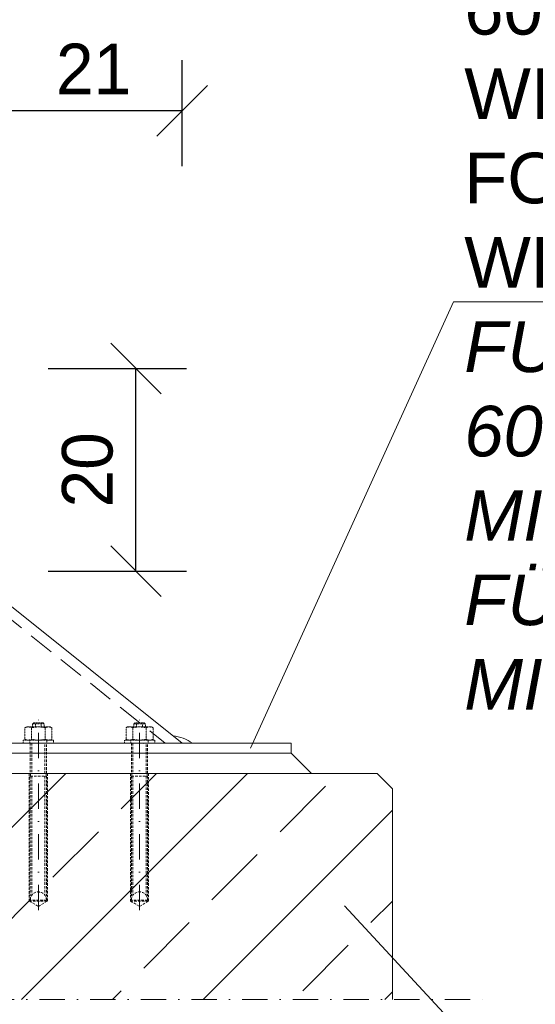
# Model space of a CAD drawing. Header units: millimetres. Extents: x -6178 to 46156, y -8419 to 8560.
# Tile 36 of 256: x 7325 to 7835, y -7534 to -6562. Entities that reach past the tile are written whole.
import ezdxf

# ---------------------------------------------------------------- set-up
doc = ezdxf.new("R2010")
doc.units = ezdxf.units.MM
doc.linetypes.add('DASHDOT', pattern=[1, 0.5, -0.25, 0, -0.25])
doc.linetypes.add('HIDDEN', pattern=[0.375, 0.25, -0.125])
for name, color, linetype, lineweight in [('Bemaßung', 7, 'Continuous', 9), ('Betonfundamente', 7, 'Continuous', 18), ('Dübel', 7, 'Continuous', 9), ('Mutter M16', 7, 'Continuous', 9), ('Tragegurt', 7, 'Continuous', 20)]:
    doc.layers.add(name, color=color, linetype=linetype, lineweight=lineweight)
doc.layers.add('POL_Bema', color=7, linetype='Continuous')
doc.layers.add('Text', color=7, linetype='Continuous')
doc.styles.add('Arial_Standard', font='arial.ttf')
doc.dimstyles.new('DIN', dxfattribs={"dimtxt": 2.5, "dimasz": 2.5, "dimexe": 1.25, "dimexo": 0.625, "dimtad": 1, "dimtih": 1, "dimdec": 4, "dimdsep": 46, "dimlunit": 6, "dimtxsty": 'Standard', "dimcen": 2.5, "dimadec": 0, "dimazin": 0, "dimtfac": 1, "dimtdec": 4, "dimtmove": 0, "dimatfit": 3, "dimfxl": 0, "dimtvp": 1, "dimtolj": 1, "dimtzin": 0, "dimarcsym": 0})

# ---------------------------------------------------------------- blocks, each defined once
blk = doc.blocks.new('_Oblique')
at = {"layer": 'POL_Bema', "color": 0, "lineweight": -2}
blk.add_line((-0.5, -0.5), (0.5, 0.5), dxfattribs=at)
blk = doc.blocks.new('*D58')
at = {"layer": 'Bemaßung', "color": 0, "lineweight": -2, "transparency": 16777216}
for p, q in [((6893.76, -7579.47), (6893.76, -7696.51)), ((7693.76, -7579.47), (7693.76, -7696.51)), ((7693.76, -7646.51), (6893.76, -7646.51))]:
    blk.add_line(p, q, dxfattribs=at)
at = {"layer": 'DEFPOINTS', "color": 0, "transparency": 16777216}
for p in [(6893.76, -7529.47), (7693.76, -7529.47), (6893.76, -7646.51)]:
    blk.add_point(p, dxfattribs=at)
at = {"layer": 'Bemaßung', "color": 0, "lineweight": -2, "transparency": 16777216, "xscale": 50, "yscale": 50, "zscale": 50, "rotation": 180}
blk.add_blockref('_Oblique', (6893.76, -7646.51), dxfattribs=at)
at = {"layer": 'Bemaßung', "color": 0, "lineweight": -2, "transparency": 16777216, "xscale": 50, "yscale": 50, "zscale": 50}
blk.add_blockref('_Oblique', (7693.76, -7646.51), dxfattribs=at)
at = {"layer": 'Bemaßung', "color": 0, "transparency": 16777216, "insert": (7293.76, -7602.8), "char_height": 50, "attachment_point": 5}
blk.add_mtext('\\A1;800', dxfattribs=at)
blk = doc.blocks.new('*D69')
at = {"layer": 'Bemaßung', "color": 0, "lineweight": -2, "transparency": 16777216}
for p, q in [((7353.35, -6906.27), (7490.25, -6906.27)), ((7440.25, -7106.27), (7440.25, -6906.27)), ((7353.35, -7106.27), (7490.25, -7106.27))]:
    blk.add_line(p, q, dxfattribs=at)
at = {"layer": 'DEFPOINTS', "color": 0, "transparency": 16777216}
for p in [(7003.35, -6906.27), (7440.25, -6906.27), (7003.35, -7106.27)]:
    blk.add_point(p, dxfattribs=at)
at = {"layer": 'Bemaßung', "color": 0, "lineweight": -2, "transparency": 16777216, "xscale": 50, "yscale": 50, "zscale": 50}
for p, rotation in [((7440.25, -6906.27), 90), ((7440.25, -7106.27), 270)]:
    blk.add_blockref('_Oblique', p, dxfattribs=dict(at, rotation=rotation))
at = {"layer": 'Bemaßung', "color": 0, "transparency": 16777216, "insert": (7392.41, -7006.27), "char_height": 50, "attachment_point": 5, "rotation": 90}
blk.add_mtext('\\A1;20', dxfattribs=at)
blk = doc.blocks.new('*D72')
at = {"layer": 'Bemaßung', "color": 0, "lineweight": -2, "transparency": 16777216}
for p, q in [((7273.35, -6706.27), (7273.35, -6601.66)), ((7485.85, -6706.27), (7485.85, -6601.66)), ((7485.85, -6651.66), (7273.35, -6651.66))]:
    blk.add_line(p, q, dxfattribs=at)
at = {"layer": 'DEFPOINTS', "color": 0, "transparency": 16777216}
for p in [(7273.35, -6651.66), (7273.35, -7106.27), (7485.85, -7106.27)]:
    blk.add_point(p, dxfattribs=at)
at = {"layer": 'Bemaßung', "color": 0, "lineweight": -2, "transparency": 16777216, "xscale": 50, "yscale": 50, "zscale": 50, "rotation": 180}
blk.add_blockref('_Oblique', (7273.35, -6651.66), dxfattribs=at)
at = {"layer": 'Bemaßung', "color": 0, "lineweight": -2, "transparency": 16777216, "xscale": 50, "yscale": 50, "zscale": 50}
blk.add_blockref('_Oblique', (7485.85, -6651.66), dxfattribs=at)
at = {"layer": 'Bemaßung', "color": 0, "transparency": 16777216, "insert": (7398.35, -6610.21), "char_height": 50, "attachment_point": 5}
blk.add_mtext('\\A1;21', dxfattribs=at)

msp = doc.modelspace()

# ---------------------------------------------------------------- hatches: boundary and pattern name
at = {"layer": 'Betonfundamente', "lineweight": 9}
h = msp.add_hatch(dxfattribs=at)
h.set_pattern_fill('ANSI33', color=256, scale=20, style=0)
h.set_pattern_definition([(45, (-127300.86, -4579.97), (-89.80256, 89.80256), []), (45, (-127211.06, -4579.97), (-89.80256, 89.80256), [63.5, -31.75])])
h.paths.add_polyline_path([(6893.76101, -7529.46565), (7693.76101, -7529.46565), (7693.76101, -7321.27428), (7678.76101, -7306.27428), (6908.76101, -7306.27428), (6893.76101, -7321.27428)])

# ---------------------------------------------------------------- linework, layer by layer
at = {"layer": 'Betonfundamente'}
for p, q in [((7678.76101, -7306.27428), (6908.76101, -7306.27428)), ((7693.76101, -7321.27428), (7678.76101, -7306.27428)), ((7693.76101, -7529.46565), (7693.76101, -7321.27428))]:
    msp.add_line(p, q, dxfattribs=at)
at = {"layer": 'Dübel', "linetype": 'HIDDEN', "lineweight": 9}
for p, q in [((7338.96101, -7256.27428), (7337.96101, -7257.27428)), ((7348.56101, -7256.27428), (7338.96101, -7256.27428)), ((7349.56101, -7257.27428), (7348.56101, -7256.27428)), ((7438.96101, -7256.27428), (7437.96101, -7257.27428)), ((7448.56101, -7256.27428), (7438.96101, -7256.27428)), ((7449.56101, -7257.27428), (7448.56101, -7256.27428)), ((7337.96101, -7257.27428), (7349.56101, -7257.27428)), ((7337.96101, -7257.27428), (7337.96101, -7260.27428)), ((7340.86101, -7257.27428), (7340.86101, -7260.27428)), ((7346.66101, -7260.27428), (7346.66101, -7257.27428)), ((7349.56101, -7260.27428), (7349.56101, -7257.27428)), ((7437.96101, -7257.27428), (7449.56101, -7257.27428)), ((7437.96101, -7257.27428), (7437.96101, -7260.27428)), ((7440.86101, -7257.27428), (7440.86101, -7260.27428)), ((7446.66101, -7260.27428), (7446.66101, -7257.27428)), ((7449.56101, -7260.27428), (7449.56101, -7257.27428))]:
    msp.add_line(p, q, dxfattribs=at)
at = {"layer": 'Dübel', "linetype": 'DASHDOT', "lineweight": 9, "ltscale": 50}
for p, q in [((7343.76101, -7441.27428), (7343.76101, -7250.27428)), ((7443.76101, -7441.27428), (7443.76101, -7250.27428)), ((6793.76101, -7529.46565), (7793.76101, -7529.46565))]:
    msp.add_line(p, q, dxfattribs=at)
at = {"layer": 'Dübel', "linetype": 'HIDDEN', "lineweight": 9, "ltscale": 10}
for p, q in [((7335.76101, -7276.27428), (7335.76101, -7306.27428)), ((7337.28101, -7276.27428), (7337.28101, -7306.27428)), ((7350.24101, -7306.27428), (7350.24101, -7276.27428)), ((7351.76101, -7306.27428), (7351.76101, -7276.27428)), ((7435.76101, -7276.27428), (7435.76101, -7306.27428)), ((7437.28101, -7276.27428), (7437.28101, -7306.27428)), ((7450.24101, -7306.27428), (7450.24101, -7276.27428)), ((7451.76101, -7306.27428), (7451.76101, -7276.27428)), ((7352.76101, -7306.27428), (7334.76101, -7306.27428)), ((7334.76101, -7306.27428), (7334.76101, -7432.27428)), ((7335.76101, -7306.27428), (7343.76101, -7306.27428)), ((7335.76101, -7431.27428), (7335.76101, -7308.77428)), ((7335.76101, -7308.77428), (7351.76101, -7308.77428)), ((7335.76101, -7308.77428), (7351.76101, -7308.77428)), ((7351.46101, -7306.27428), (7336.06101, -7306.27428)), ((7336.06101, -7306.27428), (7336.06101, -7308.77428)), ((7337.28101, -7308.77428), (7337.28101, -7426.58285)), ((7343.76101, -7306.27428), (7351.76101, -7306.27428)), ((7350.24101, -7308.77428), (7350.24101, -7426.58285)), ((7351.46101, -7308.77428), (7351.46101, -7306.27428)), ((7351.76101, -7308.77428), (7351.76101, -7431.27428)), ((7352.76101, -7432.27428), (7352.76101, -7306.27428)), ((7452.76101, -7306.27428), (7434.76101, -7306.27428)), ((7434.76101, -7306.27428), (7434.76101, -7432.27428)), ((7435.76101, -7306.27428), (7443.76101, -7306.27428)), ((7435.76101, -7431.27428), (7435.76101, -7308.77428)), ((7435.76101, -7308.77428), (7451.76101, -7308.77428)), ((7435.76101, -7308.77428), (7451.76101, -7308.77428)), ((7451.46101, -7306.27428), (7436.06101, -7306.27428)), ((7436.06101, -7306.27428), (7436.06101, -7308.77428)), ((7437.28101, -7308.77428), (7437.28101, -7426.58285)), ((7443.76101, -7306.27428), (7451.76101, -7306.27428)), ((7450.24101, -7308.77428), (7450.24101, -7426.58285)), ((7451.46101, -7308.77428), (7451.46101, -7306.27428)), ((7451.76101, -7308.77428), (7451.76101, -7431.27428)), ((7452.76101, -7432.27428), (7452.76101, -7306.27428)), ((7351.76101, -7431.27428), (7335.76101, -7431.27428)), ((7451.76101, -7431.27428), (7435.76101, -7431.27428)), ((7334.76101, -7432.27428), (7343.76101, -7437.68203)), ((7334.76101, -7432.27428), (7352.76101, -7432.27428)), ((7343.76101, -7437.68203), (7352.76101, -7432.27428)), ((7434.76101, -7432.27428), (7443.76101, -7437.68203)), ((7434.76101, -7432.27428), (7452.76101, -7432.27428)), ((7443.76101, -7437.68203), (7452.76101, -7432.27428))]:
    msp.add_line(p, q, dxfattribs=at)
for centre in [(7343.76101, -7431.27432), (7443.76101, -7431.27432)]:
    msp.add_arc(centre, 8, 0.00028601, 179.99971399, dxfattribs=at)
at = {"layer": 'Mutter M16', "linetype": 'HIDDEN', "lineweight": 9}
for p, q in [((7331.76101, -7260.27428), (7330.38601, -7261.06814)), ((7330.38601, -7272.48043), (7330.38601, -7261.06814)), ((7355.76101, -7260.27428), (7331.76101, -7260.27428)), ((7337.07351, -7261.06814), (7337.07351, -7272.48043)), ((7350.44851, -7261.06814), (7350.44851, -7272.48043)), ((7357.13601, -7261.06814), (7355.76101, -7260.27428)), ((7357.13601, -7261.06814), (7357.13601, -7272.48043)), ((7431.76101, -7260.27428), (7430.38601, -7261.06814)), ((7430.38601, -7272.48043), (7430.38601, -7261.06814)), ((7455.76101, -7260.27428), (7431.76101, -7260.27428)), ((7437.07351, -7261.06814), (7437.07351, -7272.48043)), ((7450.44851, -7261.06814), (7450.44851, -7272.48043)), ((7457.13601, -7261.06814), (7455.76101, -7260.27428)), ((7457.13601, -7261.06814), (7457.13601, -7272.48043)), ((7328.76101, -7276.27428), (7328.76101, -7273.27428)), ((7328.76101, -7273.27428), (7331.76101, -7273.27428)), ((7331.76101, -7273.27428), (7330.38601, -7272.48043)), ((7355.76101, -7273.27428), (7331.76101, -7273.27428)), ((7335.26101, -7276.27428), (7335.26101, -7273.27429)), ((7352.26101, -7273.27429), (7352.26101, -7276.27428)), ((7357.13601, -7272.48043), (7355.76101, -7273.27428)), ((7355.76102, -7273.27428), (7358.76101, -7273.27428)), ((7358.76101, -7273.27428), (7358.76101, -7276.27428)), ((7428.76101, -7276.27428), (7428.76101, -7273.27428)), ((7428.76101, -7273.27428), (7431.76101, -7273.27428)), ((7431.76101, -7273.27428), (7430.38601, -7272.48043)), ((7455.76101, -7273.27428), (7431.76101, -7273.27428)), ((7435.26101, -7276.27428), (7435.26101, -7273.27429)), ((7452.26101, -7273.27429), (7452.26101, -7276.27428)), ((7457.13601, -7272.48043), (7455.76101, -7273.27428)), ((7455.76102, -7273.27428), (7458.76101, -7273.27428)), ((7458.76101, -7273.27428), (7458.76101, -7276.27428)), ((7358.76101, -7276.27428), (7328.76101, -7276.27428)), ((7458.76101, -7276.27428), (7428.76101, -7276.27428))]:
    msp.add_line(p, q, dxfattribs=at)
for centre, radius, start, end in [((7333.72976, -7267.7132), 7.43892, 63.288777, 116.711223), ((7343.76101, -7288.83918), 28.5649, 76.46047899, 103.53952101), ((7353.79226, -7267.7132), 7.43892, 63.288777, 116.711223), ((7433.72976, -7267.7132), 7.43892, 63.288777, 116.711223), ((7443.76101, -7288.83918), 28.5649, 76.46047899, 103.53952101), ((7453.79226, -7267.7132), 7.43892, 63.288777, 116.711223), ((7333.72976, -7265.83536), 7.43892, 243.288777, 296.711223), ((7343.76101, -7244.70939), 28.5649, 256.46047899, 283.53952101), ((7353.79226, -7265.83536), 7.43892, 243.288777, 296.711223), ((7433.72976, -7265.83536), 7.43892, 243.288777, 296.711223), ((7443.76101, -7244.70939), 28.5649, 256.46047899, 283.53952101), ((7453.79226, -7265.83536), 7.43892, 243.288777, 296.711223)]:
    msp.add_arc(centre, radius, start, end, dxfattribs=at)
at = {"layer": 'Text', "lineweight": 9}
for p, q in [((7754.2273, -6840.34336), (7553.37683, -7281.27428)), ((8829.29983, -6840.34461), (7754.2273, -6840.34336)), ((7879.10784, -7688.25669), (7646.5062, -7436.86658))]:
    msp.add_line(p, q, dxfattribs=at)
at = {"layer": 'Tragegurt'}
for p, q in [((6816.17727, -6740.53231), (7485.85474, -7276.27428)), ((7593.76101, -7276.27428), (6993.76101, -7276.27428)), ((7593.76101, -7286.27428), (7593.76101, -7276.27428)), ((7593.76101, -7286.27428), (6993.76101, -7286.27428)), ((7593.76101, -7286.27428), (7613.76101, -7306.27428))]:
    msp.add_line(p, q, dxfattribs=at)
at = {"layer": 'Tragegurt', "linetype": 'HIDDEN', "ltscale": 100}
msp.add_line((6809.68044, -6748.65335), (7469.20662, -7276.27428), dxfattribs=at)
at = {"layer": 'Tragegurt'}
msp.add_arc((7472.46877, -7310.35448), 41.49524, 55.21551919, 83.89774938, dxfattribs=at)
at = {"layer": 'Tragegurt', "lineweight": 9}
msp.add_arc((7473.87508, -7308.40817), 41.49524, 129.24939191, 130.03958699, dxfattribs=at)

# ---------------------------------------------------------------- texts
at = {"layer": 'Text', "insert": (7764.76733, -6843.34042), "char_height": 50, "width": 1987.9879559, "attachment_point": 4, "style": 'Arial_Standard'}
msp.add_mtext('BASE PLATE St 37-2, GALV.\\P600 x 150 x 10 mm\\PWITH 4 BORINGS %%C18 mm\\PFOR COMPOSITE DOWELS M16, \\PWELDED WITH U 240\\P{\\fArial|b0|i1|c0|p34;FUSSPLATTE St 37-2, VERZ.\\P600 x 150 x 10 mm\\PMIT 4 BOHRUNGEN %%C18 mm\\PFÜR VERBUNDANKER M16,\\PMIT U 240 VERSCHWEISST}', dxfattribs=at)

# ---------------------------------------------------------------- dimensions: what is measured, and where the dimension line sits
at = {"layer": 'Bemaßung'}
dim = msp.add_linear_dim(base=(7273.35474, -6651.65763), p1=(7485.85474, -7106.27428), p2=(7273.35474, -7106.27428), text='21', dimstyle='DIN', override={"dimscale": 100, "dimtxt": 0.5, "dimasz": 0.5, "dimexe": 0.5, "dimexo": 4, "dimgap": 0, "dimtih": 0, "dimdec": 2, "dimblk1": 'Oblique', "dimblk2": 'Oblique', "dimsah": 1, "dimtmove": 2}, dxfattribs=at)
dim.commit()
dim.dimension.update_dxf_attribs({"geometry": '*D72', "text_midpoint": (7398.35474, -6610.20852), "dimtype": 160})
dim = msp.add_linear_dim(base=(7440.25097, -6906.27428), p1=(7003.35474, -7106.27428), p2=(7003.35474, -6906.27428), angle=90, text='20', dimstyle='DIN', override={"dimscale": 100, "dimtxt": 0.5, "dimasz": 0.5, "dimexe": 0.5, "dimexo": 3.5, "dimgap": 0, "dimtih": 0, "dimdec": 2, "dimblk1": 'Oblique', "dimblk2": 'Oblique', "dimsah": 1, "dimtmove": 2}, dxfattribs=at)
dim.commit()
dim.dimension.update_dxf_attribs({"geometry": '*D69', "text_midpoint": (7392.41254, -7006.27428), "dimtype": 160})
dim = msp.add_linear_dim(base=(6893.76101, -7646.50834), p1=(7693.76101, -7529.46565), p2=(6893.76101, -7529.46565), dimstyle='DIN', override={"dimscale": 100, "dimtxt": 0.5, "dimasz": 0.5, "dimexe": 0.5, "dimexo": 0.5, "dimgap": 0, "dimtih": 0, "dimdec": 2, "dimblk1": 'Oblique', "dimblk2": 'Oblique', "dimsah": 1, "dimtmove": 2}, dxfattribs=at)
dim.commit()
dim.dimension.update_dxf_attribs({"geometry": '*D58', "text_midpoint": (7293.76101, -7602.79956), "dimtype": 160})

doc.saveas('drawing.dxf')
